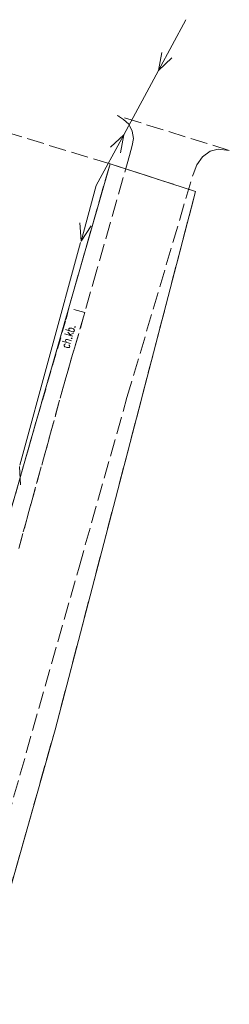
# Model space of a CAD drawing. Header units: metres. Extents: x 7454870 to 7460959, y 5886692 to 5887063.
# Tile 55 of 55: x 7458009 to 7458028, y 5886950 to 5887036. Entities that reach past the tile are written whole.
import ezdxf
from ezdxf.enums import TextEntityAlignment as Align

# ---------------------------------------------------------------- set-up
doc = ezdxf.new("R2010")
doc.units = ezdxf.units.M
doc.header["$MEASUREMENT"] = 0
for name, pattern in [('1_OTKC', [1.5, 1, -0.5]), ('1_OTKJ', [2, 1.5, -0.5]), ('3_SUEP_A', [0]), ('EGDE', [0]), ('EGKK', [2, 1.5, -0.5])]:
    doc.linetypes.add(name, pattern=pattern)
for name, color, linetype, lineweight in [('Dzialki', 7, 'EGDE', 18), ('Kontury', 3, 'EGKK', 18), ('OTK_E_T_1', 7, 'CONTINUOUS', 0), ('OTK_L_0', 7, '1_OTKJ', 18), ('OTK_L_2', 7, '1_OTKC', 18), ('SUEP_L_0', 1, '3_SUEP_A', 18)]:
    doc.layers.add(name, color=color, linetype=linetype, lineweight=lineweight)
doc.styles.get("Standard").update_dxf_attribs({"font": 'Simplex.SHX', "width": 0.75})

msp = doc.modelspace()

# ---------------------------------------------------------------- linework, layer by layer
at = {"layer": 'Dzialki'}
for p, q in [((7458017.29, 5887023.2), (7458010.61, 5886999.89)), ((7458024.7, 5887020.83), (7458017.29, 5887023.2)), ((7458017.58, 5886993.52), (7458024.7, 5887020.83)), ((7458010.61, 5886999.89), (7458006.42, 5886985.31)), ((7458012.53, 5886974.17), (7458017.58, 5886993.52)), ((7458005.8, 5886950.4), (7458012.53, 5886974.17))]:
    msp.add_line(p, q, dxfattribs=at)
at = {"layer": 'Kontury'}
for p, q in [((7458017.29, 5887023.2), (7458003.97, 5887027.29)), ((7458017.29, 5887023.2), (7458010.61, 5886999.89)), ((7458024.7, 5887020.83), (7458017.29, 5887023.2)), ((7458017.58, 5886993.52), (7458024.7, 5887020.83)), ((7458010.61, 5886999.89), (7458006.42, 5886985.31)), ((7458012.53, 5886974.17), (7458017.58, 5886993.52)), ((7458005.8, 5886950.4), (7458012.53, 5886974.17))]:
    msp.add_line(p, q, dxfattribs=at)
at = {"layer": 'OTK_L_0', "linetype": '1_OTKJ'}
for p, q in [((7458017.94, 5887027.39), (7458018.46, 5887027.05)), ((7458027.62, 5887024.37), (7458017.94, 5887027.39)), ((7458018.46, 5887027.05), (7458018.91, 5887026.64)), ((7458018.91, 5887026.64), (7458019.21, 5887026.05)), ((7458019.21, 5887026.05), (7458019.32, 5887025.41)), ((7458019.21, 5887024.8), (7458018.98, 5887023.94)), ((7458019.32, 5887025.41), (7458019.21, 5887024.8)), ((7458018.98, 5887023.94), (7458016.15, 5887014.04)), ((7458025.29, 5887023.81), (7458025.97, 5887024.31)), ((7458025.97, 5887024.31), (7458026.66, 5887024.48)), ((7458026.66, 5887024.48), (7458027.62, 5887024.37)), ((7458024.48, 5887022.29), (7458024.8, 5887023.12)), ((7458024.8, 5887023.12), (7458025.29, 5887023.81)), ((7458018.76, 5887002.96), (7458024.48, 5887022.29)), ((7458016.15, 5887014.04), (7458015.11, 5887010.32)), ((7458015.11, 5887010.32), (7458013.46, 5887004.67)), ((7458013.46, 5887004.67), (7458009.383, 5886989.887)), ((7458014.605, 5886988.273), (7458018.76, 5887002.96)), ((7458004.571, 5886952.949), (7458014.605, 5886988.273))]:
    msp.add_line(p, q, dxfattribs=at)
at = {"layer": 'OTK_L_2', "linetype": '1_OTKC'}
for p, q in [((7458013.72, 5887010.73), (7458013.44, 5887009.59)), ((7458013.46, 5887004.67), (7458015.11, 5887010.32)), ((7458015.11, 5887010.32), (7458013.72, 5887010.73)), ((7458013.44, 5887009.59), (7458012.14, 5887005.14)), ((7458012.14, 5887005.14), (7458010.63, 5886999.97)), ((7458009.383, 5886989.887), (7458013.46, 5887004.67)), ((7458010.63, 5886999.97), (7458007.51, 5886989.02))]:
    msp.add_line(p, q, dxfattribs=at)
at = {"layer": 'SUEP_L_0', "linetype": '3_SUEP_A'}
for p, q in [((7458021.489, 5887031.303), (7458023.87, 5887035.7)), ((7458021.764, 5887032.86), (7458021.489, 5887031.303)), ((7458021.489, 5887031.303), (7458022.643, 5887032.384)), ((7458018.474, 5887025.735), (7458021.489, 5887031.303)), ((7458016.093, 5887021.338), (7458018.474, 5887025.735)), ((7458017.32, 5887024.654), (7458018.474, 5887025.735)), ((7458018.474, 5887025.735), (7458018.199, 5887024.178)), ((7458014.777, 5887016.514), (7458016.093, 5887021.338)), ((7458014.69, 5887018.093), (7458014.777, 5887016.514)), ((7458014.777, 5887016.514), (7458015.655, 5887017.83)), ((7458009.483, 5886997.106), (7458014.746, 5887016.401)), ((7458009.452, 5886996.992), (7458009.54, 5886995.414))]:
    msp.add_line(p, q, dxfattribs=at)

# ---------------------------------------------------------------- texts
at = {"layer": 'OTK_E_T_1', "lineweight": 9, "width": 0.7}
msp.add_text('ch.kb.', height=0.75, rotation=73.72033, dxfattribs=at).set_placement((7458013.672, 5887008.281), align=Align.MIDDLE)

doc.saveas('drawing.dxf')
